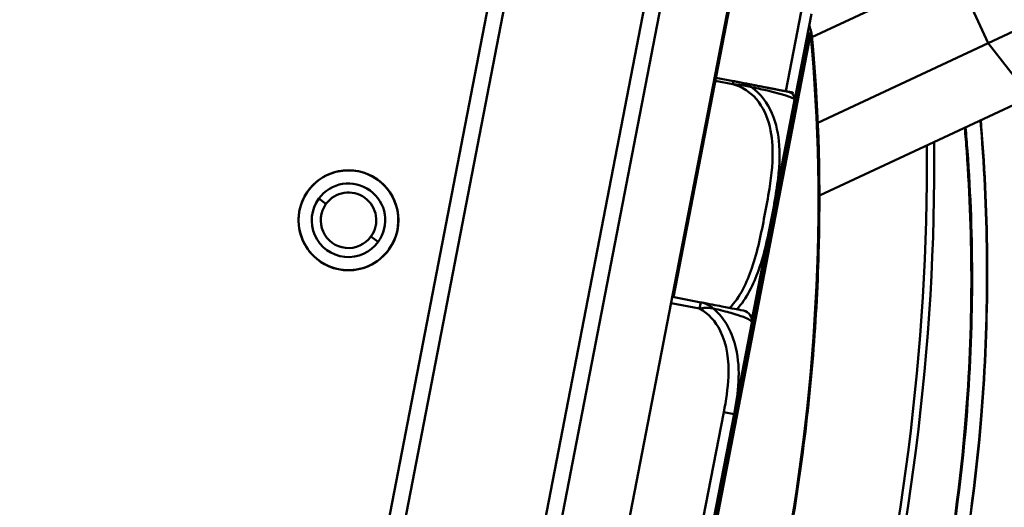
# Model space of a CAD drawing. Header units: inches. Extents: x 2.9 to 75, y -2.3 to 43.7.
# Tile 7 of 155: x 16.7 to 18.5, y 12.8 to 13.7. Entities that reach past the tile are written whole.
import ezdxf

# ---------------------------------------------------------------- set-up
doc = ezdxf.new("R2010")
doc.units = ezdxf.units.IN
doc.header["$MEASUREMENT"] = 0
for name, color, linetype, lineweight in [('Dimensions(ROSSANSI)', 7, 'Continuous', 25), ('Visible Edges(ROSSANSI)', 7, 'Continuous', 50), ('Visible Tangent Edges(ROSSANSI)', 7, 'Continuous', 50)]:
    doc.layers.add(name, color=color, linetype=linetype, lineweight=lineweight)
doc.styles.add('DEFAULT-ROSSANSI', font='arial.ttf')
doc.dimstyles.new('DEFAULT-ROSSANSI', dxfattribs={"dimtxt": 1, "dimasz": 0.0984251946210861, "dimexe": 0.125, "dimexo": 0.0625, "dimgap": 0.031496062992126, "dimtad": 0, "dimtih": 1, "dimtoh": 1, "dimrnd": 1e-08, "dimzin": 0, "dimdsep": 46, "dimtxsty": 'DEFAULT-ROSSANSI', "dimcen": 0.09, "dimdle": 0.3937007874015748, "dimclrd": 7, "dimclre": 7, "dimclrt": 179, "dimadec": 0, "dimazin": 0, "dimtfac": 1, "dimtofl": 0, "dimtmove": 0, "dimatfit": 3, "dimfxl": 1, "dimtolj": 1, "dimtzin": 0, "dimlwd": 25, "dimlwe": 25, "dimarcsym": 0})

# ---------------------------------------------------------------- blocks, each defined once
blk = doc.blocks.new('*D6')
at = {"layer": 'Defpoints', "color": 0}
for p in [(20.42409013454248, 20.80442010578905), (17.25969302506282, 10.09391195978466), (23.20295179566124, 7.577266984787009)]:
    blk.add_point(p, dxfattribs=at)
at = {"layer": 'Dimensions(ROSSANSI)', "color": 7, "lineweight": 25}
for p, q in [((20.4816429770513, 20.78004962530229), (27.64493259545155, 17.74678832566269)), ((27.49144820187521, 17.70489489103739), (24.40426121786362, 10.41425544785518)), ((17.31724586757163, 10.06954147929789), (23.31805748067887, 7.528526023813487)), ((23.24133050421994, 7.667901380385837), (23.83484962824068, 9.06954435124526))]:
    blk.add_line(p, q, dxfattribs=at)
at = {"layer": 'Dimensions(ROSSANSI)', "color": 7}
for points in [[(27.47634246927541, 17.71129134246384), (27.50655393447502, 17.69849843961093), (27.52982691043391, 17.79552928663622)], [(23.22622477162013, 7.674297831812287), (23.25643623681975, 7.661504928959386), (23.20295179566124, 7.577266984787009)]]:
    blk.add_solid(points, dxfattribs=at)
at = {"layer": 'Dimensions(ROSSANSI)', "color": 179, "lineweight": 25, "insert": (20.16287054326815, 10.38275938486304), "char_height": 1, "attachment_point": 1, "style": 'DEFAULT-ROSSANSI'}
blk.add_mtext('\\A1;11.10 [281.9]', dxfattribs=at)
blk = doc.blocks.new('*D10')
at = {"layer": 'Defpoints', "color": 0}
for p in [(19.82086539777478, 25.72398377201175), (20.34541181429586, 20.61861494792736), (14.91739769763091, 20.49416070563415), (14.91739769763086, 7.799924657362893)]:
    blk.add_point(p, dxfattribs=at)
at = {"layer": 'Dimensions(ROSSANSI)', "color": 7, "lineweight": 25}
for p, q in [((14.91739769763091, 20.55666070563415), (14.91739769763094, 26.50760182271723)), ((20.36978229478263, 20.67616779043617), (22.21203899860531, 25.02680461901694))]:
    blk.add_line(p, q, dxfattribs=at)
for start, end in [(81.72057579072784, 89.69652624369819), (67.35347375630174, 75.29277900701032)]:
    blk.add_arc((14.91739769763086, 7.799924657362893), 18.58267716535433, start, end, dxfattribs=at)
at = {"layer": 'Dimensions(ROSSANSI)', "color": 7}
for points in [[(15.01577910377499, 26.36593702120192), (15.01586599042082, 26.39874530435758), (14.91739769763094, 26.38260182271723)], [(22.07891874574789, 24.96496009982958), (22.0662058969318, 24.9347148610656), (22.16329803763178, 24.91169893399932)]]:
    blk.add_solid(points, dxfattribs=at)
at = {"layer": 'Dimensions(ROSSANSI)', "color": 179, "lineweight": 25, "insert": (17.62481484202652, 26.52207793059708), "char_height": 1, "attachment_point": 1, "style": 'DEFAULT-ROSSANSI'}
blk.add_mtext('\\A1;23°', dxfattribs=at)
blk = doc.blocks.new('*D11')
at = {"layer": 'Defpoints', "color": 0}
for p in [(14.91739769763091, 20.49416070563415), (17.35938305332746, 10.28014295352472), (15.57489405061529, 2.790983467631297), (14.91739769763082, -2.341578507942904)]:
    blk.add_point(p, dxfattribs=at)
at = {"layer": 'Dimensions(ROSSANSI)', "color": 7, "lineweight": 25}
for p, q in [((14.91739769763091, 20.43166070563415), (14.91739769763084, 2.707925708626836)), ((17.34751103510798, 10.21878087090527), (15.87656259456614, 2.615991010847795))]:
    blk.add_line(p, q, dxfattribs=at)
for start, end in [(89.99999999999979, 92.41691584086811), (80.13984997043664, 88.91015002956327)]:
    blk.add_arc((14.91739769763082, -2.341578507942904), 5.174504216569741, start, end, dxfattribs=at)
at = {"layer": 'Dimensions(ROSSANSI)', "color": 7}
for points in [[(15.0156624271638, 2.815586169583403), (15.01597445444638, 2.848393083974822), (14.91739769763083, 2.832925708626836)], [(15.80646269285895, 2.772625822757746), (15.80053729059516, 2.740356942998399), (15.9003066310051, 2.738715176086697)]]:
    blk.add_solid(points, dxfattribs=at)
at = {"layer": 'Dimensions(ROSSANSI)', "color": 179, "lineweight": 25, "insert": (12.800022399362, 3.197800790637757), "char_height": 1, "attachment_point": 1, "style": 'DEFAULT-ROSSANSI'}
blk.add_mtext('\\A1;11°', dxfattribs=at)
blk = doc.blocks.new('*D12')
at = {"layer": 'Defpoints', "color": 0}
for p in [(18.90951228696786, 20.62435367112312), (7.762247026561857, 12.33684190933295), (16.96172775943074, 10.55697398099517)]:
    blk.add_point(p, dxfattribs=at)
at = {"layer": 'Dimensions(ROSSANSI)', "color": 7, "lineweight": 25}
for p, q in [((18.84815020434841, 20.63622568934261), (9.587307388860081, 22.42796563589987)), ((9.691335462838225, 22.30758840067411), (8.866223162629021, 18.04288730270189)), ((7.780943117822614, 12.43347510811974), (8.606055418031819, 16.69817620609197)), ((16.90036567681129, 10.56884599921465), (7.639522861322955, 12.36058594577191))]:
    blk.add_line(p, q, dxfattribs=at)
at = {"layer": 'Dimensions(ROSSANSI)', "color": 7}
for points in [[(9.675229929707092, 22.31070441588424), (9.707440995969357, 22.30447238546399), (9.710031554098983, 22.40422159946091)], [(7.764837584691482, 12.43659112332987), (7.797048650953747, 12.43035909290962), (7.762247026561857, 12.33684190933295)]]:
    blk.add_solid(points, dxfattribs=at)
at = {"layer": 'Dimensions(ROSSANSI)', "color": 179, "lineweight": 25, "insert": (4.779454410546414, 18.01139123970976), "char_height": 1, "attachment_point": 1, "style": 'DEFAULT-ROSSANSI'}
blk.add_mtext('\\A1;10.25 [260.5]', dxfattribs=at)
blk = doc.blocks.new('*D13')
at = {"layer": 'Defpoints', "color": 0}
for p in [(15.1211976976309, 20.69796070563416), (3.624003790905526, 10.55697398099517), (16.96172775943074, 10.55697398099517)]:
    blk.add_point(p, dxfattribs=at)
at = {"layer": 'Dimensions(ROSSANSI)', "color": 7, "lineweight": 25}
for p, q in [((15.0586976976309, 20.69796070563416), (3.499003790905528, 20.69796070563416)), ((3.624003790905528, 20.59953551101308), (3.624003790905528, 19.61564828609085)), ((3.624003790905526, 10.65539917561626), (3.624003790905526, 11.63928640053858)), ((16.89922775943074, 10.55697398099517), (3.499003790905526, 10.55697398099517))]:
    blk.add_line(p, q, dxfattribs=at)
at = {"layer": 'Dimensions(ROSSANSI)', "color": 7}
for points in [[(3.607599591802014, 20.59953551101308), (3.640407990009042, 20.59953551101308), (3.624003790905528, 20.69796070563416)], [(3.607599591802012, 10.65539917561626), (3.64040799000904, 10.65539917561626), (3.624003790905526, 10.55697398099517)]]:
    blk.add_solid(points, dxfattribs=at)
at = {"layer": 'Dimensions(ROSSANSI)', "color": 179, "lineweight": 25, "insert": (2.983144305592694, 11.67078246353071), "char_height": 1, "attachment_point": 1, "rotation": 90, "style": 'DEFAULT-ROSSANSI'}
blk.add_mtext('\\A1;10.14 [257.6]', dxfattribs=at)

msp = doc.modelspace()

# ---------------------------------------------------------------- linework, layer by layer
at = {"layer": 'Visible Edges(ROSSANSI)'}
for p, q in [((17.23665888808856, 10.30388698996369), (18.39556213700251, 16.29383036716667)), ((17.35938305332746, 10.28014295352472), (18.51828630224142, 16.27008633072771)), ((18.06173539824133, 16.24250767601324), (17.29451809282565, 12.27704444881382)), ((17.32967046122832, 12.30079967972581), (18.08549062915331, 16.20735530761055)), ((18.3387933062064, 16.15834761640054), (17.58297313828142, 12.2517919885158)), ((18.08800149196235, 14.03557391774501), (17.92675142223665, 13.20213179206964)), ((18.95792465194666, 13.88405873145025), (18.51751534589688, 13.67822440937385)), ((18.18659053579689, 13.68913404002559), (18.45400399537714, 13.81411520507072)), ((18.14733447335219, 13.53408438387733), (18.18576199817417, 13.73270208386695)), ((18.19758633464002, 13.52869902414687), (18.51751534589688, 13.67822440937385)), ((18.03965804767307, 13.60678459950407), (18.0062905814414, 13.61324036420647)), ((18.07407623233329, 13.15804962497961), (18.15338590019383, 13.56797204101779)), ((18.20066982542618, 13.39216171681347), (18.59606528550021, 13.57695789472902)), ((18.11419918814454, 13.36282031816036), (18.14733447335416, 13.53408438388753)), ((17.9782048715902, 13.19217684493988), (17.9247878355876, 13.20251169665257)), ((18.04059378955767, 12.98238116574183), (18.073729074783, 13.15364523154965)), ((18.00216626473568, 12.78376346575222), (18.04059378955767, 12.98238116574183))]:
    msp.add_line(p, q, dxfattribs=at)
msp.add_circle((17.31714777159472, 13.34605146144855), 0.0937499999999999, dxfattribs=at)
for centre, radius, start, end in [((18.17589221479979, 13.69593613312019), 0.01, 5.552975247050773, 17.15704518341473), ((18.14017553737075, 13.57330193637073), 0.0137795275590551, 355.5035429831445, 79.04999831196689), ((18.12439593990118, 13.57358086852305), 0.0295275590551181, 349.0500000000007, 354.9220102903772), ((18.03027860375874, 13.58194417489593), 0.124015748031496, 354.9220102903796, 355.5035429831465), ((17.31714777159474, 13.34605146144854), 0.0934999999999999, 324.0890578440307, 144.0890578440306), ((17.31714777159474, 13.34605146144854), 0.069, 324.0890578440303, 144.0890578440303), ((17.31714777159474, 13.34605146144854), 0.0934999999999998, 144.0890578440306, 324.0890578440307), ((17.31714777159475, 13.34605146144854), 0.0520999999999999, 324.089057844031, 144.089057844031), ((17.31714777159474, 13.34605146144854), 0.069, 144.0890578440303, 324.0890578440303), ((17.31714777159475, 13.34605146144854), 0.0520999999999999, 144.089057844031, 324.089057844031), ((18.09487254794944, 13.36655953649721), 0.0196850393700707, 336.1635558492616, 349.0500000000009), ((18.05440243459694, 13.15738444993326), 0.0196850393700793, 349.0499999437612, 79.05000000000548)]:
    msp.add_arc(centre, radius, start, end, dxfattribs=at)
msp.add_open_spline([(18.18544721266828, 13.69888605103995), (18.18417816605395, 13.70299658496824), (18.18289677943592, 13.70710330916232), (18.18160307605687, 13.7112061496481)], degree=3, dxfattribs=at)
for points, knots in [([(17.80182965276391, 11.71206864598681), (17.86138047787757, 11.82669431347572), (17.91550874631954, 11.94895560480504), (18.01087680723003, 12.20409507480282), (18.0521141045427, 12.33696702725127), (18.12013200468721, 12.60825581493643), (18.14691088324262, 12.74666595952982), (18.18498881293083, 13.02374737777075), (18.19628696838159, 13.16241180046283), (18.20296492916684, 13.43471057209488), (18.19834472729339, 13.56833821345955), (18.18584528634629, 13.69690379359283)], [1.080235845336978, 1.080235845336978, 1.080235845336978, 1.080235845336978, 1.276460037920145, 1.276460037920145, 1.472684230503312, 1.472684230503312, 1.668908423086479, 1.668908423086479, 1.865132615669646, 1.865132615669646, 2.061356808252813, 2.061356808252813, 2.061356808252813, 2.061356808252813]), ([(18.14279299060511, 13.58683058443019), (18.14270809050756, 13.58684701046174), (18.14258074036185, 13.58687164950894), (18.13806925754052, 13.58774450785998), (18.1324475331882, 13.58883216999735), (18.11854024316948, 13.59152288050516), (18.08508893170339, 13.59799486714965), (18.07191281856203, 13.6005441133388), (18.05598375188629, 13.60362598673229), (18.03965804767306, 13.60678459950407)], [1.031540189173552, 1.031540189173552, 1.031540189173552, 1.03154018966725, 1.28942523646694, 1.28942523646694, 1.28942523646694, 1.610773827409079, 1.610773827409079, 1.610773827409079, 1.737349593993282, 1.737349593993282, 1.737349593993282, 1.737349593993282]), ([(17.67015457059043, 11.03052328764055), (17.72685526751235, 11.09407948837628), (17.78248548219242, 11.16133725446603), (17.89700994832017, 11.31203047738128), (17.95551842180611, 11.39642887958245), (18.06716400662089, 11.57553958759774), (18.12028369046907, 11.67025471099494), (18.24494612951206, 11.92200805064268), (18.31140448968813, 12.08583988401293), (18.40115779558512, 12.37405478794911), (18.43142892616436, 12.49400136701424), (18.45489394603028, 12.61528339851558), (18.47835896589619, 12.73656543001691), (18.49501092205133, 12.85914697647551), (18.51923518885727, 13.16004009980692), (18.51867998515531, 13.33683737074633), (18.5048134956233, 13.51527526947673), (18.50406259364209, 13.52444356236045), (18.503275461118, 13.53358988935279)], [0.2057026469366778, 0.2057026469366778, 0.2057026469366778, 0.2057026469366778, 1.01733018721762, 1.01733018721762, 1.924013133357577, 1.924013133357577, 2.830701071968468, 2.830701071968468, 4.215232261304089, 4.215232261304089, 5.153713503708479, 5.153713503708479, 5.153713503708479, 6.092194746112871, 6.092194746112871, 7.476725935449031, 7.476725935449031, 7.551903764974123, 7.551903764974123, 7.551903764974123, 7.551903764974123]), ([(18.05814165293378, 13.17671109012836), (18.05777760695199, 13.17678152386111), (18.05723153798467, 13.17688717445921), (18.05339924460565, 13.1776286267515), (18.04836535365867, 13.17860255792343), (18.03806844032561, 13.18059475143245), (18.01746700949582, 13.18458060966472), (18.00681269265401, 13.18664195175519), (17.9934001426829, 13.18923694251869), (17.9782048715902, 13.19217684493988)], [0.2569537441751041, 0.2569537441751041, 0.2569537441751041, 0.2569537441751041, 0.4371918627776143, 0.4371918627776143, 0.4371918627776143, 0.6739427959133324, 0.6739427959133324, 0.6739427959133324, 0.7963818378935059, 0.7963818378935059, 0.7963818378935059, 0.7963818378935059])]:
    msp.add_open_spline(points, degree=3, knots=knots, dxfattribs=at)
at = {"layer": 'Visible Tangent Edges(ROSSANSI)'}
for p, q in [((18.45400399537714, 13.81411520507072), (18.51751534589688, 13.67822440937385)), ((18.16643535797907, 13.73644130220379), (18.13768081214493, 13.5878196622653)), ((18.18052488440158, 13.69503982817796), (17.79758842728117, 11.71578254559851)), ((17.80112477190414, 11.71509835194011), (18.18406122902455, 13.69435563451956)), ((18.18406122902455, 13.69435563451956), (18.18052488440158, 13.69503982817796)), ((18.51751534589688, 13.67822440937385), (18.59606528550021, 13.57695789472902)), ((18.00516881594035, 13.60744237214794), (18.0385362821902, 13.60098660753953)), ((18.0385362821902, 13.60098660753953), (18.03965804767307, 13.60678459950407)), ((18.07404366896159, 13.15869696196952), (18.15380760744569, 13.57096733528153)), ((18.1468477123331, 13.53417855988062), (18.14733447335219, 13.53408438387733)), ((17.27495043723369, 13.3766095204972), (17.26126262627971, 13.38652182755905)), ((17.37303291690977, 13.30558109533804), (17.35934510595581, 13.31549340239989)), ((17.92254430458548, 13.19091571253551), (17.97596134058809, 13.18058086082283)), ((17.97596134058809, 13.18058086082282), (17.9782048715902, 13.19217684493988)), ((18.02126714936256, 12.98612038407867), (17.98283962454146, 12.78750268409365)), ((18.02126714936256, 12.98612038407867), (18.04059378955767, 12.98238116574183))]:
    msp.add_line(p, q, dxfattribs=at)
msp.add_arc((16.1361952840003, 13.06389321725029), 2.13953956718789, 17.15704518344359, 17.27121394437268, dxfattribs=at)
for centre, major_axis, ratio, start_param, end_param in [((16.96481043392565, 12.9035770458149), (-0.4064104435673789, -2.10058565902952), 0.5547001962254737, 1.080235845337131, 2.06135680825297), ((18.1758922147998, 13.69593613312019), (0.0095549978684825, 0.0029499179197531), 0.2444844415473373, 5.14166346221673, 6.28318530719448), ((18.17589221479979, 13.69593613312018), (0.0099530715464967, 0.0009676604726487), 0.3919958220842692, 5.635983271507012, 6.283185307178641), ((16.98931747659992, 12.89883555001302), (-0.4652956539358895, -2.40494158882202), 0.5547001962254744, 0.9763977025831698, 1.923014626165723), ((16.99748649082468, 12.8972550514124), (0.4671951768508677, 2.414759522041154), 0.5547001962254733, 4.117990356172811, 5.067013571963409)]:
    msp.add_ellipse(centre, major_axis=major_axis, ratio=ratio, start_param=start_param, end_param=end_param, dxfattribs=at)
for points, knots in [([(18.0385362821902, 13.60098660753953), (18.0486194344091, 13.59843634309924), (18.05829452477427, 13.59379816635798), (18.06669202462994, 13.58768805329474), (18.08217729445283, 13.57642080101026), (18.09368416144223, 13.56003203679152), (18.10098709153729, 13.54218027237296), (18.10829002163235, 13.5243285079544), (18.11161910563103, 13.50514496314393), (18.1126211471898, 13.48598172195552), (18.11403945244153, 13.45885777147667), (18.1109362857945, 13.431659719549), (18.10677974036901, 13.40489736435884), (18.10418189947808, 13.38817089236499), (18.10113656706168, 13.37152389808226), (18.09792227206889, 13.3549103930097), (18.09149368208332, 13.3216833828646), (18.0848504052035, 13.28848484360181), (18.07393577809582, 13.25626221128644), (18.06473698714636, 13.22910514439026), (18.05158168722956, 13.20182194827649), (18.03217774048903, 13.18124335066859)], [0.325730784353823, 0.325730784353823, 0.325730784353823, 0.325730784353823, 0.404773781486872, 0.404773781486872, 0.404773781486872, 0.5505317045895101, 0.5505317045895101, 0.5505317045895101, 0.6962896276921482, 0.6962896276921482, 0.6962896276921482, 0.9025976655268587, 0.9025976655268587, 0.9025976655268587, 1.031540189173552, 1.031540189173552, 1.031540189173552, 1.289425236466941, 1.289425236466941, 1.289425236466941, 1.506769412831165, 1.506769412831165, 1.506769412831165, 1.506769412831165]), ([(18.0385362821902, 13.60098660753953), (18.04049500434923, 13.60069283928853), (18.0424729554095, 13.6004478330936), (18.0462781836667, 13.6000237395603), (18.0481016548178, 13.59983983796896), (18.05109142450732, 13.59953258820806), (18.05224766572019, 13.59941239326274), (18.05413477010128, 13.59920553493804), (18.0548625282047, 13.59912321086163), (18.05705119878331, 13.59886439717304), (18.05851716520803, 13.59867604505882), (18.06233202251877, 13.59812371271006), (18.06468538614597, 13.59772187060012), (18.06905997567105, 13.59679406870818), (18.07108321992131, 13.59629061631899), (18.07305798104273, 13.59569793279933)], [-0.0844807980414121, -0.0844807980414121, -0.0844807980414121, -0.0844807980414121, -0.0694379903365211, -0.0694379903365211, -0.0558782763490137, -0.0558782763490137, -0.0474034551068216, -0.0474034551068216, -0.0421066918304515, -0.0421066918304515, -0.0315131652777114, -0.0315131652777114, -0.0145635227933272, -0.0145635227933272, 0.000267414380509, 0.000267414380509, 0.000267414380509, 0.000267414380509]), ([(18.07305798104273, 13.59569793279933), (18.07118924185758, 13.59683860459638), (18.06926671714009, 13.59786263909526), (18.06509440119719, 13.59983591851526), (18.06284050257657, 13.60075185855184), (18.05917170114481, 13.60205909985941), (18.05775818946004, 13.602518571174), (18.05564209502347, 13.60315250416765), (18.05493750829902, 13.60335459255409), (18.05310791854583, 13.60385872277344), (18.05198438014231, 13.60414794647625), (18.04907222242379, 13.60485634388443), (18.04728920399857, 13.60524933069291), (18.04355254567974, 13.60602783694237), (18.04160088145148, 13.60640871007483), (18.03965804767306, 13.60678459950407)], [-0.000267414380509, -0.000267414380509, -0.000267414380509, -0.000267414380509, 0.0145635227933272, 0.0145635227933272, 0.0315131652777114, 0.0315131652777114, 0.0421066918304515, 0.0421066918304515, 0.0474034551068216, 0.0474034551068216, 0.0558782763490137, 0.0558782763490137, 0.0694379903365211, 0.0694379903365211, 0.0844807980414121, 0.0844807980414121, 0.0844807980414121, 0.0844807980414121]), ([(18.04546337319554, 13.17849535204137), (18.06435773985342, 13.19960453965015), (18.0773466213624, 13.22613137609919), (18.08644926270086, 13.25202357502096), (18.09815883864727, 13.28533112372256), (18.1048918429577, 13.31885116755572), (18.11136519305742, 13.35230952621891), (18.11460186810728, 13.36903870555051), (18.11764915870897, 13.38580917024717), (18.12022026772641, 13.40280987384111), (18.12433404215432, 13.43001099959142), (18.1273363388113, 13.45808255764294), (18.12536366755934, 13.48664802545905), (18.12396996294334, 13.5068297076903), (18.12001052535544, 13.52730398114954), (18.11162965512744, 13.54653400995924), (18.10330555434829, 13.56563378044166), (18.09037388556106, 13.58336100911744), (18.07305798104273, 13.59569793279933)], [-1.489896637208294, -1.489896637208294, -1.489896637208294, -1.489896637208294, -1.289425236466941, -1.289425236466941, -1.289425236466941, -1.031540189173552, -1.031540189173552, -1.031540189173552, -0.9025976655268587, -0.9025976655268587, -0.9025976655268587, -0.6962896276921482, -0.6962896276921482, -0.6962896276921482, -0.5505317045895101, -0.5505317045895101, -0.5505317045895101, -0.405761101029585, -0.405761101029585, -0.405761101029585, -0.405761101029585]), ([(18.07305798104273, 13.59569793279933), (18.0791433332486, 13.59440925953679), (18.0849589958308, 13.59314600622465), (18.09037991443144, 13.59193654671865), (18.12780579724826, 13.58358646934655), (18.14304680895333, 13.57846772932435), (18.14904779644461, 13.57557230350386), (18.15386364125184, 13.57324869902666), (18.15391265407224, 13.57222165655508), (18.15391265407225, 13.57222165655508)], [-1.657319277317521, -1.657319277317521, -1.657319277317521, -1.657319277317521, -1.610773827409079, -1.610773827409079, -1.610773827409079, -1.28942523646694, -1.28942523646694, -1.28942523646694, -1.031540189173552, -1.031540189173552, -1.031540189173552, -1.031540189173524]), ([(18.50277954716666, 13.53335806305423), (18.50359503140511, 13.52389636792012), (18.50437171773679, 13.5144111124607), (18.51821432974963, 13.33589575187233), (18.51874781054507, 13.1593507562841), (18.49453735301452, 12.8588845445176), (18.47790468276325, 12.73647628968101), (18.45447267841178, 12.6153649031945), (18.43104067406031, 12.494253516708), (18.40081628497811, 12.37447491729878), (18.31120939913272, 12.08666126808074), (18.24486528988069, 11.92305540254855), (18.12042386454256, 11.67164315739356), (18.06739985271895, 11.57705462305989), (17.95595744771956, 11.39817888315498), (17.89755644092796, 11.31388886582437), (17.78324343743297, 11.16338415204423), (17.7277163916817, 11.09620827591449), (17.67112106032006, 11.03272709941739)], [-7.554620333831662, -7.554620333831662, -7.554620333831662, -7.554620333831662, -7.476725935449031, -7.476725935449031, -6.092194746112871, -6.092194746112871, -5.153713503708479, -5.153713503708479, -5.153713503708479, -4.215232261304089, -4.215232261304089, -2.830701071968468, -2.830701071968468, -1.924013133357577, -1.924013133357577, -1.01733018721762, -1.01733018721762, -0.2057026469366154, -0.2057026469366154, -0.2057026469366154, -0.2057026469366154]), ([(18.4734077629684, 13.51962941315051), (18.47470846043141, 13.50477883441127), (18.47591164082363, 13.48986747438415), (18.48896524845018, 13.31273625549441), (18.48906724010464, 13.14341374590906), (18.46545879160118, 12.85490112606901), (18.44939357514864, 12.73718832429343), (18.42685751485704, 12.62070774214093), (18.40432145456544, 12.50422715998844), (18.37532190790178, 12.3890168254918), (18.28961500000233, 12.11251869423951), (18.22636514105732, 11.95545317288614), (18.1069147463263, 11.71178357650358), (18.05532685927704, 11.61895547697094), (17.94689209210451, 11.4434239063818), (17.89006320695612, 11.36071784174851), (17.78268005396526, 11.21811627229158), (17.7327093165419, 11.15673981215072), (17.68182284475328, 11.09847070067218)], [2.612907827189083, 2.612907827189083, 2.612907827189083, 2.612907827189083, 2.735767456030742, 2.735767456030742, 4.066581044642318, 4.066581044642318, 4.970622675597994, 4.970622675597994, 4.970622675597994, 5.87466430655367, 5.87466430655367, 7.205477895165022, 7.205477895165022, 8.095733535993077, 8.095733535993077, 8.985984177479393, 8.985984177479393, 9.724260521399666, 9.724260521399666, 9.724260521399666, 9.724260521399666]), ([(17.68212004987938, 11.09564320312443), (17.73306617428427, 11.15402129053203), (17.78309561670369, 11.21551050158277), (17.89060549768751, 11.35836958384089), (17.94750183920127, 11.4412222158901), (18.0560667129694, 11.61705947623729), (18.10771723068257, 11.71004669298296), (18.22731548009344, 11.95412811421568), (18.29064639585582, 12.11145402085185), (18.37647080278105, 12.38840439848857), (18.40551272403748, 12.50380159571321), (18.4280851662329, 12.62047022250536), (18.45065760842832, 12.73713884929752), (18.466753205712, 12.85504083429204), (18.49042131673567, 13.14401689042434), (18.49034123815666, 13.31361122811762), (18.47731167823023, 13.49084770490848), (18.47612500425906, 13.50560367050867), (18.47484302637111, 13.52030025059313)], [-9.724260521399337, -9.724260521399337, -9.724260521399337, -9.724260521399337, -8.985984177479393, -8.985984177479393, -8.095733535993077, -8.095733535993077, -7.205477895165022, -7.205477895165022, -5.87466430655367, -5.87466430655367, -4.970622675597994, -4.970622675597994, -4.970622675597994, -4.066581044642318, -4.066581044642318, -2.735767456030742, -2.735767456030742, -2.614390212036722, -2.614390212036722, -2.614390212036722, -2.614390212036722]), ([(18.00159650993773, 13.18067059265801), (18.00033410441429, 13.18177225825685), (17.99902981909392, 13.18279412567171), (17.99618028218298, 13.18481685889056), (17.99462768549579, 13.18579374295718), (17.99207530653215, 13.18722436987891), (17.99108707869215, 13.1877365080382), (17.98960019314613, 13.18844882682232), (17.98910359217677, 13.18867704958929), (17.98781101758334, 13.18924663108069), (17.98701420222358, 13.18957371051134), (17.9849432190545, 13.19036387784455), (17.9836700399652, 13.19079070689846), (17.98099423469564, 13.19156962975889), (17.97959313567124, 13.19190825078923), (17.9782048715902, 13.19217684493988)], [-0.0002319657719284, -0.0002319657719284, -0.0002319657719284, -0.0002319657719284, 0.0091309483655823, 0.0091309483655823, 0.0198314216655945, 0.0198314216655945, 0.0265192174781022, 0.0265192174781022, 0.029863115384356, 0.029863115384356, 0.0352133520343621, 0.0352133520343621, 0.0437737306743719, 0.0437737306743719, 0.0532704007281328, 0.0532704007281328, 0.0532704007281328, 0.0532704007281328]), ([(17.97596134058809, 13.18058086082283), (17.97745108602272, 13.18083678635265), (17.97896027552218, 13.18105684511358), (17.98185294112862, 13.18139879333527), (17.98323373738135, 13.1815281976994), (17.98548699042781, 13.18168011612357), (17.98635567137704, 13.18172448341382), (17.98776769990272, 13.18177231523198), (17.98831088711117, 13.18178487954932), (17.98993937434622, 13.18180444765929), (17.99102453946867, 13.18179334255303), (17.99383506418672, 13.18169697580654), (17.9955523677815, 13.18157140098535), (17.99872075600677, 13.18119669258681), (18.00017790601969, 13.18096492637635), (18.00159650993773, 13.18067059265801)], [-0.0532704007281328, -0.0532704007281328, -0.0532704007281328, -0.0532704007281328, -0.0437737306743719, -0.0437737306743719, -0.0352133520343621, -0.0352133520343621, -0.029863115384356, -0.029863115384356, -0.0265192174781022, -0.0265192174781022, -0.0198314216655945, -0.0198314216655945, -0.0091309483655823, -0.0091309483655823, 0.0002319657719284, 0.0002319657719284, 0.0002319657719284, 0.0002319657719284]), ([(17.97596134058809, 13.18058086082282), (17.99280487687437, 13.17148132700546), (18.00595185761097, 13.15621951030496), (18.01454230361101, 13.13905600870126), (18.02776652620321, 13.11263433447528), (18.03104126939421, 13.08233662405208), (18.02988961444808, 13.05294435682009), (18.02901088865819, 13.03051772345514), (18.02552323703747, 13.00811853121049), (18.02126714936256, 12.98612038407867)], [-0.7968223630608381, -0.7968223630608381, -0.7968223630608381, -0.7968223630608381, -0.6514613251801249, -0.6514613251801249, -0.6514613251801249, -0.4276910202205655, -0.4276910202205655, -0.4276910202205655, -0.2569517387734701, -0.2569517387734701, -0.2569517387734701, -0.2569517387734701]), ([(18.00159650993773, 13.18067059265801), (18.01420410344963, 13.17773577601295), (18.02571986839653, 13.17484758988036), (18.05489467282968, 13.16667597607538), (18.06494519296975, 13.16240982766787), (18.07333357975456, 13.15682310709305), (18.07432125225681, 13.15496463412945), (18.07372907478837, 13.15364523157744)], [-0.7478144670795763, -0.7478144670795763, -0.7478144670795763, -0.7478144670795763, -0.6493252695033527, -0.6493252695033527, -0.4276910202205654, -0.4276910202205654, -0.2569537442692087, -0.2569537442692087, -0.2569537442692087, -0.2569537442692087]), ([(18.04059378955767, 12.98238116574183), (18.04841610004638, 13.02209096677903), (18.05368864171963, 13.06422826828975), (18.03755390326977, 13.13421653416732), (18.02410300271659, 13.16169382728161), (18.00159650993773, 13.18067059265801)], [0.2569517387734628, 0.2569517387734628, 0.2569517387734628, 0.2569517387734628, 0.5559983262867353, 0.5559983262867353, 0.7482818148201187, 0.7482818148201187, 0.7482818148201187, 0.7482818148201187])]:
    msp.add_open_spline(points, degree=3, knots=knots, dxfattribs=at)
for points in [[(18.14216214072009, 13.50917034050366), (18.14413391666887, 13.51742572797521), (18.14583969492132, 13.52572567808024), (18.14733447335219, 13.53408438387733)], [(18.11419918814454, 13.36282031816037), (18.11413259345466, 13.36232636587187), (18.11393302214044, 13.36181863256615), (18.11349771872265, 13.3613296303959)]]:
    msp.add_open_spline(points, degree=3, dxfattribs=at)

# ---------------------------------------------------------------- dimensions: what is measured, and where the dimension line sits
at = {"layer": 'Dimensions(ROSSANSI)', "color": 7, "lineweight": 25}
for base, center, p1, picture, middle in [((19.82086539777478, 25.72398377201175), (14.91739769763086, 7.799924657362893), (20.34541181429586, 20.61861494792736), '*D10', (18.61424186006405, 26.01116387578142)), ((15.57489405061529, 2.790983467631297), (14.91739769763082, -2.341578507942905), (17.35938305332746, 10.28014295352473), '*D11', (13.73385596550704, 2.695754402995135))]:
    dim = msp.add_angular_dim_3p(base=base, center=center, p1=p1, p2=(14.91739769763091, 20.49416070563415), dimstyle='DEFAULT-ROSSANSI', override={"dimadec": 0, "dimtp": 0, "dimtm": 0, "dimtdec": 0}, dxfattribs=at)
    dim.commit()
    dim.dimension.update_dxf_attribs({"geometry": picture, "text_midpoint": middle, "dimtype": 165})
for base, p1, p2, angle, override, picture, middle in [((7.762247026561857, 12.33684190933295), (18.90951228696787, 20.62435367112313), (16.96172775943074, 10.55697398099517), 79.05000000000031, {"dimdec": 2, "dimtp": 0, "dimtm": 0, "dimtdec": 2, "dimatfit": 1}, '*D12', (8.73613929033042, 17.37053175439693)), ((23.20295179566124, 7.577266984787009), (20.42409013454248, 20.80442010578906), (17.25969302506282, 10.09391195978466), 67.05000000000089, {"dimdec": 2, "dimtp": 0, "dimtm": 0, "dimtdec": 2, "dimatfit": 1}, '*D6', (24.11955542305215, 9.741899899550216)), ((3.624003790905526, 10.55697398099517), (15.1211976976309, 20.69796070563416), (16.96172775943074, 10.55697398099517), 90, {"dimtih": 0, "dimtoh": 0, "dimdec": 2, "dimtp": 0, "dimtm": 0, "dimtdec": 2, "dimatfit": 1}, '*D13', (3.624003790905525, 15.62746734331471))]:
    dim = msp.add_linear_dim(base=base, p1=p1, p2=p2, angle=angle, dimstyle='DEFAULT-ROSSANSI', override=override, dxfattribs=at)
    dim.commit()
    dim.dimension.update_dxf_attribs({"geometry": picture, "text_midpoint": middle, "dimtype": 160})

doc.saveas('drawing.dxf')
